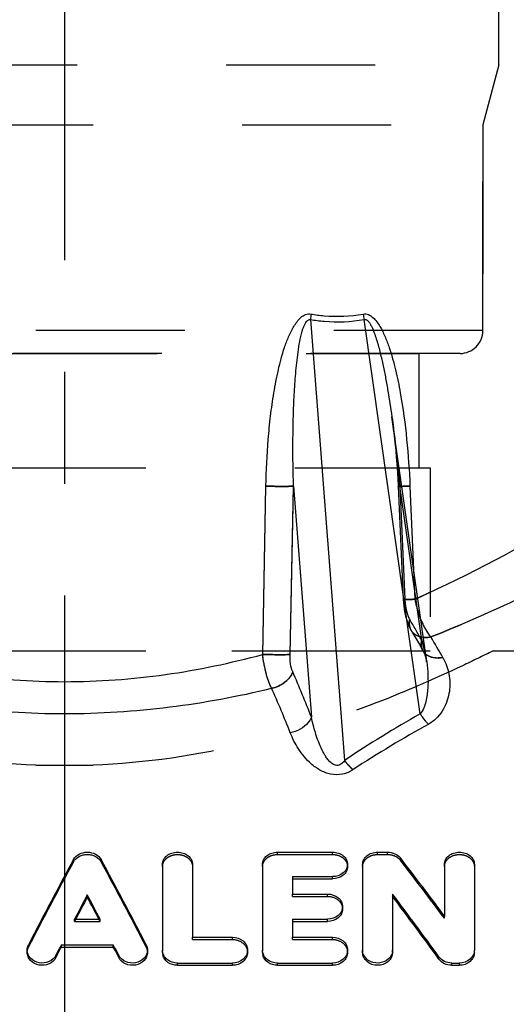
# Model space of a CAD drawing. Header units: millimetres. Extents: x 433 to 567, y 431 to 570.
# Tile 4 of 8: x 498 to 519, y 474 to 517. Entities that reach past the tile are written whole.
import ezdxf

# ---------------------------------------------------------------- set-up
doc = ezdxf.new("R2010")
doc.units = ezdxf.units.MM
doc.header["$LTSCALE"] = 65.185185
doc.linetypes.add('CENTER', pattern=[0.6, 0.375, -0.075, 0.075, -0.075])
doc.linetypes.add('HIDDEN', pattern=[0.2, 0.1, -0.1])
for name, color, linetype in [('ACHSEN_S', 7, 'CONTINUOUS'), ('FLAECHEN', 7, 'CONTINUOUS'), ('KONST.EL_MIT_GEO', 7, 'CONTINUOUS')]:
    doc.layers.add(name, color=color, linetype=linetype)

msp = doc.modelspace()

# ---------------------------------------------------------------- linework, layer by layer
at = {"layer": 'ACHSEN_S', "color": 2, "linetype": 'CENTER'}
msp.add_line((500, 569.889), (500, 430.75), dxfattribs=at)
at = {"layer": 'FLAECHEN', "color": 8, "linetype": 'HIDDEN'}
for p, q in [((519, 523.75), (519, 514.862)), ((481, 514.862), (519, 514.862)), ((519, 514.862), (518.3, 512.25)), ((481.7, 512.25), (518.3, 512.25)), ((518.3, 512.25), (518.3, 503.25)), ((484.5, 502.25), (515.5, 502.25)), ((515.5, 502.25), (515.5, 497.25)), ((484, 497.25), (516, 497.25)), ((516, 497.25), (516, 489.25)), ((484, 489.25), (516, 489.25)), ((518.75, 489.25), (562, 489.25))]:
    msp.add_line(p, q, dxfattribs=at)
at = {"layer": 'KONST.EL_MIT_GEO', "color": 8, "linetype": 'HIDDEN'}
for p, q in [((519, 514.862), (519, 523.75)), ((518.3, 503.25), (518.3, 512.25)), ((518.3, 503.25), (481.7, 503.25)), ((517.3, 502.25), (482.7, 502.25)), ((514.32, 499.483), (514.32, 499.482)), ((514.327, 499.435), (514.385, 498.992)), ((514.378, 499.045), (514.431, 498.589)), ((514.427, 498.63), (514.474, 498.168)), ((514.472, 498.192), (514.513, 497.725)), ((514.512, 497.736), (514.548, 497.26)), ((508.668, 489.092), (508.811, 496.45)), ((509.865, 489.092), (510.015, 496.45)), ((514.593, 496.441), (514.812, 491.494)), ((515.626, 489.709), (514.669, 496.45)), ((514.669, 496.45), (514.888, 491.504)), ((514.669, 496.45), (514.888, 491.504)), ((515.271, 492.787), (515.326, 491.504)), ((515.271, 492.787), (515.326, 491.504)), ((515.163, 490.146), (515.242, 490.013)), ((515.242, 490.013), (515.383, 489.771)), ((515.383, 489.771), (515.524, 489.525)), ((481.25, 489.25), (518.75, 489.25)), ((515.677, 489.256), (515.714, 489.184)), ((515.714, 489.184), (515.749, 489.107)), ((498.75, 484.25), (501.25, 484.25)), ((509.318, 480.345), (509.318, 480.446)), ((511.726, 480.345), (511.726, 480.446)), ((513.696, 480.345), (513.696, 480.446)), ((514.133, 480.345), (514.133, 480.446)), ((500.396, 480.029), (500.396, 480.13)), ((501.598, 480.029), (501.598, 480.13)), ((509.318, 480.345), (511.726, 480.345)), ((513.696, 480.345), (514.133, 480.345)), ((514.69, 480.096), (514.69, 480.197)), ((512.382, 479.815), (512.382, 479.915)), ((509.975, 478.513), (509.975, 478.614)), ((509.975, 478.513), (511.507, 478.513)), ((511.507, 478.513), (511.507, 478.614)), ((512.164, 477.967), (512.164, 478.067)), ((500.438, 477.416), (500.438, 477.516)), ((500.438, 477.416), (501.556, 477.416)), ((501.556, 477.416), (501.556, 477.516)), ((516.617, 477.555), (516.617, 477.655)), ((505.598, 476.628), (505.598, 476.728)), ((505.598, 476.628), (507.348, 476.628)), ((507.348, 476.628), (507.348, 476.728)), ((509.975, 476.628), (509.975, 476.728)), ((509.975, 476.628), (511.726, 476.628)), ((511.726, 476.628), (511.726, 476.728)), ((498.366, 476.066), (498.366, 476.166)), ((498.422, 476.293), (498.422, 476.393)), ((503.572, 476.293), (503.572, 476.393)), ((503.628, 476.066), (503.628, 476.166)), ((504.284, 476.066), (504.284, 476.166)), ((508.005, 476.066), (508.005, 476.166)), ((508.662, 476.066), (508.662, 476.166)), ((512.382, 476.066), (512.382, 476.166)), ((513.039, 476.066), (513.039, 476.166)), ((514.352, 476.066), (514.352, 476.166)), ((517.93, 476.066), (517.93, 476.166))]:
    msp.add_line(p, q, dxfattribs=at)
at = {"layer": 'KONST.EL_MIT_GEO', "color": 7, "linetype": 'Continuous'}
for p, q in [((510.76, 503.732), (512.253, 484.458)), ((515.561, 486.493), (513.113, 503.732)), ((515.842, 488.764), (514.32, 499.483)), ((508.668, 489.092), (508.811, 496.45)), ((509.865, 489.092), (510.015, 496.45)), ((510.015, 496.45), (510.797, 486.348)), ((515.112, 496.45), (515.271, 492.787)), ((509.318, 480.446), (511.726, 480.446)), ((513.696, 480.446), (514.133, 480.446)), ((504.284, 479.915), (504.284, 476.166)), ((505.598, 479.915), (505.598, 476.728)), ((508.662, 479.915), (508.662, 476.166)), ((513.039, 479.915), (513.039, 476.166)), ((516.617, 479.915), (516.617, 477.655)), ((517.93, 479.915), (517.93, 476.166)), ((509.975, 479.38), (511.726, 479.38)), ((509.975, 479.38), (509.975, 478.614)), ((509.975, 479.279), (511.726, 479.279)), ((511.726, 479.279), (511.726, 479.38)), ((500.997, 478.477), (500.997, 478.578)), ((509.975, 478.614), (511.507, 478.614)), ((514.352, 478.612), (514.352, 476.166)), ((500.438, 477.516), (501.556, 477.516)), ((509.975, 477.516), (511.507, 477.516)), ((509.975, 477.516), (509.975, 476.728)), ((509.975, 477.416), (511.507, 477.416)), ((511.507, 477.416), (511.507, 477.516)), ((505.598, 476.728), (507.348, 476.728)), ((509.975, 476.728), (511.726, 476.728)), ((499.86, 476.401), (502.133, 476.401)), ((499.86, 476.301), (499.86, 476.401)), ((499.86, 476.301), (502.133, 476.301)), ((502.133, 476.301), (502.133, 476.401)), ((499.624, 475.839), (499.624, 475.939)), ((502.37, 475.839), (502.37, 475.939)), ((516.38, 475.767), (516.38, 475.867)), ((504.941, 475.6), (507.348, 475.6)), ((504.941, 475.5), (504.941, 475.6)), ((504.941, 475.5), (507.348, 475.5)), ((507.348, 475.5), (507.348, 475.6)), ((509.318, 475.6), (511.726, 475.6)), ((509.318, 475.5), (509.318, 475.6)), ((509.318, 475.5), (511.726, 475.5)), ((511.726, 475.5), (511.726, 475.6)), ((516.937, 475.6), (517.273, 475.6)), ((516.937, 475.5), (516.937, 475.6)), ((516.937, 475.5), (517.273, 475.5)), ((517.273, 475.5), (517.273, 475.6))]:
    msp.add_line(p, q, dxfattribs=at)
at = {"layer": 'KONST.EL_MIT_GEO', "color": 8, "linetype": 'HIDDEN'}
for points in [[(514.547, 497.265), (514.577, 496.775), (514.593, 496.441)], [(514.812, 491.494), (514.821, 491.349), (514.836, 491.202), (514.857, 491.055), (514.883, 490.911), (514.915, 490.77), (514.953, 490.632), (514.998, 490.499), (515.049, 490.37), (515.108, 490.245), (515.164, 490.144)], [(515.524, 489.525), (515.665, 489.277), (515.677, 489.256)], [(515.747, 489.111), (515.778, 489.028), (515.804, 488.947), (515.824, 488.864), (515.84, 488.777)], [(515.776, 489.034), (515.802, 488.954), (515.822, 488.872), (515.838, 488.787), (515.842, 488.764)]]:
    msp.add_lwpolyline(points, dxfattribs=at)
at = {"layer": 'KONST.EL_MIT_GEO', "color": 7, "linetype": 'Continuous'}
for centre, radius, start, end in [((513.531, 503.597), 2.774, 172.2228, 177.218), ((515.39, 504.339), 2.356, 188.9298, 194.9166), ((482.293, 469.389), 39.453, 29.741, 31.248), ((467.221, 469.597), 46.685, 21.0275, 23.6601), ((467.812, 469.159), 45.186, 21.4306, 24.1025), ((540.39, 442.411), 50.593, 119.3901, 123.7892), ((540.461, 441.573), 50.791, 118.8808, 123.2382), ((504.769, 476.166), 0.485, 180.0053, 184.4011), ((509.146, 476.166), 0.485, 180.0053, 184.4011), ((513.524, 476.167), 0.485, 180.0288, 187.937), ((504.775, 476.067), 0.491, 180.0503, 193.0137), ((509.152, 476.067), 0.491, 180.0503, 193.0137)]:
    msp.add_arc(centre, radius, start, end, dxfattribs=at)
at = {"layer": 'KONST.EL_MIT_GEO', "color": 8, "linetype": 'HIDDEN'}
for centre, radius, start, end in [((517.3, 503.25), 1, 270, 360), ((456.188, 491.291), 58.707, 5.82586, 8.02072), ((445.466, 490.127), 69.492, 5.22034, 5.88313), ((517.774, 491.631), 2.889, 182.534, 184.2726), ((492.935, 541.438), 54.725, 294.1527, 294.2904), ((480.29, 469.937), 40.491, 29.2292, 30.7205), ((510.61, 488.085), 5.273, 14.1535, 17.9447), ((510.275, 487.998), 5.619, 12.8769, 14.1773), ((509.99, 487.935), 5.91, 8.0636, 12.8584)]:
    msp.add_arc(centre, radius, start, end, dxfattribs=at)
at = {"layer": 'KONST.EL_MIT_GEO', "color": 7, "linetype": 'Continuous'}
for centre, major_axis, ratio, start_param, end_param in [((498.016, 451.75), (18.92, 47.563), 0.191047, 1.00943, 1.103736), ((503.977, 451.75), (-18.92, 47.563), 0.191047, -1.103736, -1.00943), ((518.122, 451.75), (-27.616, 47.247), 0.237358, -1.134537, -1.069674), ((499.451, 451.75), (18.92, 47.563), 0.191047, 1.04933, 1.075998), ((499.451, 451.75), (18.84, 47.363), 0.191047, 1.049019, 1.073292), ((502.543, 451.75), (-18.92, 47.563), 0.191047, -1.075998, -1.04933), ((502.543, 451.75), (-18.84, 47.363), 0.191047, -1.073292, -1.049019), ((516.573, 451.75), (-27.616, 47.247), 0.237358, -1.178582, -1.110475), ((516.573, 451.75), (-27.5, 47.049), 0.237358, -1.178555, -1.11016), ((499.451, 451.75), (18.92, 47.563), 0.191047, 1.103544, 1.114825), ((499.451, 451.75), (18.84, 47.363), 0.191047, 1.103462, 1.11479), ((502.543, 451.75), (-18.92, 47.563), 0.191047, -1.114825, -1.103544), ((502.543, 451.75), (-18.84, 47.363), 0.191047, -1.11479, -1.103462)]:
    msp.add_ellipse(centre, major_axis=major_axis, ratio=ratio, start_param=start_param, end_param=end_param, dxfattribs=at)
at = {"layer": 'KONST.EL_MIT_GEO', "color": 8, "linetype": 'HIDDEN'}
for centre, major_axis, ratio, start_param, end_param in [((498.016, 451.75), (18.84, 47.363), 0.191047, 1.00895, 1.103655), ((503.977, 451.75), (-18.84, 47.363), 0.191047, -1.103655, -1.00895), ((518.122, 451.75), (-27.5, 47.049), 0.237358, -1.134324, -1.069187), ((499.451, 451.75), (18.84, 47.363), 0.191047, 7.356477, 7.358985), ((502.543, 451.75), (-18.84, 47.363), 0.191047, -1.075799, -1.073292)]:
    msp.add_ellipse(centre, major_axis=major_axis, ratio=ratio, start_param=start_param, end_param=end_param, dxfattribs=at)
at = {"layer": 'KONST.EL_MIT_GEO', "color": 7, "linetype": 'Continuous'}
for points, knots in [([(508.811, 496.45), (508.824, 497.132), (508.873, 498.156), (509.007, 499.514), (509.148, 500.526), (509.341, 501.528), (509.559, 502.35), (509.795, 502.984), (509.979, 503.363), (510.165, 503.642), (510.331, 503.826), (510.536, 503.965), (510.704, 503.986), (510.782, 503.973)], [0, 0, 0, 0, 0.25216, 0.378144, 0.504009, 0.629683, 0.754993, 0.817409, 0.879455, 0.910247, 0.940723, 0.970647, 1, 1, 1, 1]), ([(510.015, 496.45), (509.998, 497.077), (509.986, 498.018), (510.002, 499.271), (510.034, 500.209), (510.089, 501.145), (510.161, 501.921), (510.248, 502.538), (510.317, 502.916), (510.396, 503.222), (510.474, 503.475), (510.628, 503.771), (510.76, 503.732)], [0, 0, 0, 0, 0.252909, 0.379212, 0.505379, 0.631362, 0.757058, 0.819733, 0.882193, 0.913289, 0.94421, 1, 1, 1, 1]), ([(510.76, 503.732), (510.957, 503.699), (511.738, 503.6), (512.535, 503.632), (513.113, 503.732)], [0, 0, 0, 0, 0.253881, 1, 1, 1, 1]), ([(510.782, 503.973), (510.973, 503.94), (511.729, 503.841), (512.503, 503.873), (513.063, 503.973)], [0, 0, 0, 0, 0.253927, 1, 1, 1, 1]), ([(513.063, 503.973), (513.138, 503.987), (513.303, 503.964), (513.502, 503.825), (513.665, 503.641), (513.848, 503.362), (514.031, 502.983), (514.209, 502.508), (514.358, 502.021), (514.528, 501.362), (514.765, 500.191), (514.987, 498.496), (515.082, 497.133), (515.112, 496.45)], [0, 0, 0, 0, 0.028467, 0.057892, 0.088135, 0.118825, 0.18085, 0.243353, 0.306098, 0.368986, 0.494991, 0.747408, 1, 1, 1, 1]), ([(513.113, 503.732), (513.134, 503.739), (513.181, 503.739), (513.261, 503.692), (513.336, 503.601), (513.408, 503.48), (513.489, 503.309), (513.574, 503.088), (513.691, 502.728), (513.813, 502.27), (513.938, 501.716), (514.049, 501.16), (514.181, 500.416), (514.267, 499.857), (514.32, 499.483)], [0, 0, 0, 0, 0.01423, 0.029134, 0.059914, 0.091172, 0.122544, 0.185357, 0.248184, 0.37375, 0.499202, 0.624544, 0.749786, 1, 1, 1, 1]), ([(515.446, 491.558), (517.751, 492.598), (521.779, 494.756), (525.614, 497.222), (527.293, 498.363)], [0, 0, 0, 0, 0.554721, 1, 1, 1, 1]), ([(510.015, 496.45), (509.949, 496.445), (509.785, 496.439), (509.384, 496.436), (509.048, 496.442), (508.811, 496.45)], [0, 0, 0, 0, 0.164589, 0.408519, 1, 1, 1, 1]), ([(514.752, 496.439), (514.776, 496.44), (514.896, 496.443), (515.016, 496.447), (515.112, 496.45)], [0, 0, 0, 0, 0.20425, 1, 1, 1, 1]), ([(516.023, 489.855), (518.511, 490.848), (522.888, 492.936), (527.081, 495.355), (528.923, 496.48)], [0, 0, 0, 0, 0.553847, 1, 1, 1, 1]), ([(515.575, 490.637), (515.606, 490.559), (515.727, 490.284), (515.881, 490.02), (516.023, 489.855)], [0, 0, 0, 0, 0.276532, 1, 1, 1, 1]), ([(515.689, 489.836), (515.716, 489.833), (515.828, 489.826), (515.94, 489.837), (516.023, 489.855)], [0, 0, 0, 0, 0.242483, 1, 1, 1, 1]), ([(491.332, 489.092), (492.729, 488.714), (495.598, 488.112), (500, 487.793), (504.402, 488.112), (507.271, 488.714), (508.668, 489.092)], [0, 0, 0, 0, 0.247559, 0.5, 0.752441, 1, 1, 1, 1]), ([(509.058, 487.612), (508.952, 487.82), (508.789, 488.31), (508.699, 488.815), (508.668, 489.092)], [0, 0, 0, 0, 0.456711, 1, 1, 1, 1]), ([(509.865, 489.092), (509.703, 489.078), (509.303, 489.079), (508.904, 489.084), (508.668, 489.092)], [0, 0, 0, 0, 0.408142, 1, 1, 1, 1]), ([(509.982, 488.332), (509.935, 488.439), (509.876, 488.694), (509.862, 488.951), (509.865, 489.092)], [0, 0, 0, 0, 0.455135, 1, 1, 1, 1]), ([(515.791, 489.113), (515.883, 489.03), (516.139, 488.917), (516.411, 488.931), (516.549, 488.961)], [0, 0, 0, 0, 0.466035, 1, 1, 1, 1]), ([(515.842, 488.763), (515.869, 488.573), (515.905, 488.189), (515.901, 487.609), (515.837, 487.124), (515.722, 486.748), (515.626, 486.569), (515.561, 486.493)], [0, 0, 0, 0, 0.247034, 0.494917, 0.744501, 0.870875, 1, 1, 1, 1]), ([(516.549, 488.961), (516.677, 488.738), (516.857, 488.248), (516.872, 487.593), (516.755, 487.079), (516.587, 486.692), (516.322, 486.324), (516.073, 486.126), (515.929, 486.046)], [0, 0, 0, 0, 0.234711, 0.467559, 0.588329, 0.714648, 0.849991, 1, 1, 1, 1]), ([(509.982, 488.332), (509.919, 488.151), (509.648, 487.82), (509.266, 487.651), (509.058, 487.612)], [0, 0, 0, 0, 0.475587, 1, 1, 1, 1]), ([(490.942, 487.612), (492.41, 487.259), (495.413, 486.701), (500, 486.408), (504.587, 486.701), (507.59, 487.259), (509.058, 487.612)], [0, 0, 0, 0, 0.247811, 0.5, 0.752189, 1, 1, 1, 1]), ([(515.561, 486.493), (515.588, 486.449), (515.693, 486.287), (515.821, 486.138), (515.929, 486.046)], [0, 0, 0, 0, 0.265381, 1, 1, 1, 1]), ([(510.797, 486.348), (510.765, 486.266), (510.558, 485.927), (510.171, 485.725), (509.874, 485.669)], [0, 0, 0, 0, 0.22626, 1, 1, 1, 1]), ([(512.253, 484.458), (512.219, 484.408), (512.139, 484.309), (511.957, 484.214), (511.755, 484.268), (511.607, 484.392), (511.486, 484.536), (511.353, 484.739), (511.217, 485.007), (511.083, 485.337), (510.97, 485.671), (510.875, 486.008), (510.822, 486.235), (510.797, 486.348)], [0, 0, 0, 0, 0.063525, 0.130184, 0.198494, 0.264488, 0.328549, 0.39153, 0.515588, 0.638126, 0.75959, 0.88018, 1, 1, 1, 1]), ([(512.621, 484.054), (512.483, 483.963), (512.163, 483.821), (511.639, 483.824), (511.169, 484.015), (510.676, 484.377), (510.222, 484.929), (509.971, 485.423), (509.874, 485.669)], [0, 0, 0, 0, 0.136364, 0.280767, 0.418757, 0.546757, 0.781919, 1, 1, 1, 1]), ([(512.253, 484.458), (512.28, 484.419), (512.389, 484.272), (512.516, 484.138), (512.621, 484.054)], [0, 0, 0, 0, 0.26176, 1, 1, 1, 1]), ([(500.396, 480.13), (500.504, 480.328), (500.997, 480.563), (501.49, 480.328), (501.598, 480.13)], [0, 0, 0, 0, 0.5, 1, 1, 1, 1]), ([(504.284, 479.915), (504.284, 479.985), (504.321, 480.131), (504.472, 480.306), (504.689, 480.42), (504.941, 480.459), (505.193, 480.42), (505.41, 480.306), (505.561, 480.131), (505.598, 479.985), (505.598, 479.915)], [0, 0, 0, 0, 0.11252, 0.232462, 0.362717, 0.5, 0.637284, 0.767539, 0.88748, 1, 1, 1, 1]), ([(508.662, 479.915), (508.662, 479.985), (508.699, 480.131), (508.849, 480.306), (509.066, 480.42), (509.233, 480.446), (509.318, 480.446)], [0, 0, 0, 0, 0.225019, 0.464928, 0.725437, 1, 1, 1, 1]), ([(511.726, 480.446), (511.811, 480.446), (511.978, 480.42), (512.195, 480.306), (512.345, 480.131), (512.382, 479.985), (512.382, 479.915)], [0, 0, 0, 0, 0.274598, 0.535082, 0.774988, 1, 1, 1, 1]), ([(513.039, 479.915), (513.039, 479.985), (513.076, 480.131), (513.227, 480.306), (513.444, 480.42), (513.611, 480.446), (513.696, 480.446)], [0, 0, 0, 0, 0.225019, 0.464928, 0.725437, 1, 1, 1, 1]), ([(514.133, 480.446), (514.242, 480.446), (514.453, 480.405), (514.629, 480.276), (514.69, 480.197)], [0, 0, 0, 0, 0.520476, 1, 1, 1, 1]), ([(516.617, 479.915), (516.617, 479.985), (516.653, 480.131), (516.804, 480.306), (517.021, 480.42), (517.273, 480.459), (517.525, 480.42), (517.742, 480.306), (517.893, 480.131), (517.93, 479.985), (517.93, 479.915)], [0, 0, 0, 0, 0.11252, 0.232462, 0.362717, 0.5, 0.637284, 0.767539, 0.88748, 1, 1, 1, 1]), ([(512.382, 479.915), (512.382, 479.845), (512.345, 479.699), (512.141, 479.457), (511.889, 479.38), (511.726, 479.38)], [0, 0, 0, 0, 0.226754, 0.469264, 1, 1, 1, 1]), ([(512.382, 479.815), (512.382, 479.745), (512.345, 479.598), (512.141, 479.357), (511.889, 479.279), (511.726, 479.279)], [0, 0, 0, 0, 0.226714, 0.469211, 1, 1, 1, 1]), ([(511.507, 478.614), (511.671, 478.614), (511.924, 478.534), (512.127, 478.289), (512.164, 478.139), (512.164, 478.067)], [0, 0, 0, 0, 0.526108, 0.769386, 1, 1, 1, 1]), ([(512.164, 478.067), (512.164, 477.995), (512.127, 477.845), (511.924, 477.598), (511.671, 477.516), (511.507, 477.516)], [0, 0, 0, 0, 0.230641, 0.474637, 1, 1, 1, 1]), ([(512.164, 477.967), (512.164, 477.895), (512.127, 477.745), (511.924, 477.498), (511.671, 477.416), (511.507, 477.416)], [0, 0, 0, 0, 0.23062, 0.47461, 1, 1, 1, 1]), ([(507.348, 476.728), (507.513, 476.728), (507.767, 476.645), (507.969, 476.393), (508.005, 476.24), (508.005, 476.166)], [0, 0, 0, 0, 0.521161, 0.765841, 1, 1, 1, 1]), ([(511.726, 476.728), (511.89, 476.728), (512.145, 476.645), (512.346, 476.393), (512.382, 476.24), (512.382, 476.166)], [0, 0, 0, 0, 0.521161, 0.765841, 1, 1, 1, 1]), ([(499.624, 475.939), (499.562, 475.818), (499.329, 475.616), (498.886, 475.569), (498.546, 475.739), (498.393, 475.97), (498.366, 476.103), (498.366, 476.167)], [0, 0, 0, 0, 0.245653, 0.509142, 0.763986, 0.884188, 1, 1, 1, 1]), ([(503.628, 476.167), (503.628, 476.103), (503.601, 475.97), (503.448, 475.739), (503.108, 475.569), (502.665, 475.616), (502.432, 475.818), (502.37, 475.939)], [0, 0, 0, 0, 0.115813, 0.236014, 0.490858, 0.754347, 1, 1, 1, 1]), ([(504.941, 475.6), (504.783, 475.6), (504.538, 475.678), (504.336, 475.914), (504.291, 476.058), (504.286, 476.129)], [0, 0, 0, 0, 0.519886, 0.765682, 1, 1, 1, 1]), ([(508.005, 476.166), (508.005, 476.092), (507.968, 475.939), (507.768, 475.685), (507.513, 475.6), (507.348, 475.6)], [0, 0, 0, 0, 0.234178, 0.479517, 1, 1, 1, 1]), ([(509.318, 475.6), (509.16, 475.6), (508.916, 475.678), (508.713, 475.914), (508.669, 476.058), (508.663, 476.129)], [0, 0, 0, 0, 0.519886, 0.765682, 1, 1, 1, 1]), ([(512.382, 476.166), (512.382, 476.092), (512.346, 475.939), (512.145, 475.685), (511.89, 475.6), (511.726, 475.6)], [0, 0, 0, 0, 0.234178, 0.479517, 1, 1, 1, 1]), ([(514.352, 476.166), (514.352, 476.095), (514.319, 475.948), (514.131, 475.7), (513.735, 475.547), (513.326, 475.66), (513.108, 475.885), (513.054, 476.028), (513.044, 476.1)], [0, 0, 0, 0, 0.116586, 0.238381, 0.496881, 0.758139, 0.882085, 1, 1, 1, 1]), ([(517.93, 476.166), (517.93, 476.092), (517.893, 475.939), (517.693, 475.685), (517.438, 475.6), (517.273, 475.6)], [0, 0, 0, 0, 0.234178, 0.479517, 1, 1, 1, 1]), ([(499.624, 475.839), (499.562, 475.718), (499.329, 475.516), (498.886, 475.469), (498.546, 475.639), (498.393, 475.87), (498.366, 476.003), (498.366, 476.067)], [0, 0, 0, 0, 0.245653, 0.509144, 0.76399, 0.88419, 1, 1, 1, 1]), ([(503.628, 476.067), (503.628, 476.003), (503.601, 475.87), (503.448, 475.639), (503.108, 475.469), (502.665, 475.516), (502.432, 475.718), (502.37, 475.839)], [0, 0, 0, 0, 0.11581, 0.236011, 0.490857, 0.754347, 1, 1, 1, 1]), ([(504.941, 475.5), (504.796, 475.5), (504.508, 475.58), (504.327, 475.827), (504.297, 475.956)], [0, 0, 0, 0, 0.522478, 1, 1, 1, 1]), ([(508.005, 476.066), (508.005, 475.992), (507.968, 475.839), (507.768, 475.585), (507.513, 475.5), (507.348, 475.5)], [0, 0, 0, 0, 0.234174, 0.479512, 1, 1, 1, 1]), ([(509.318, 475.5), (509.173, 475.5), (508.886, 475.58), (508.704, 475.827), (508.674, 475.956)], [0, 0, 0, 0, 0.522478, 1, 1, 1, 1]), ([(512.382, 476.066), (512.382, 475.992), (512.346, 475.839), (512.145, 475.585), (511.89, 475.5), (511.726, 475.5)], [0, 0, 0, 0, 0.234174, 0.479512, 1, 1, 1, 1]), ([(514.352, 476.066), (514.352, 475.992), (514.316, 475.839), (514.114, 475.585), (513.696, 475.442), (513.277, 475.585), (513.076, 475.839), (513.039, 475.992), (513.039, 476.066)], [0, 0, 0, 0, 0.117099, 0.239757, 0.5, 0.760243, 0.882901, 1, 1, 1, 1]), ([(516.937, 475.6), (516.828, 475.6), (516.614, 475.646), (516.441, 475.784), (516.38, 475.867)], [0, 0, 0, 0, 0.514019, 1, 1, 1, 1]), ([(516.937, 475.5), (516.828, 475.5), (516.614, 475.546), (516.441, 475.684), (516.38, 475.767)], [0, 0, 0, 0, 0.51402, 1, 1, 1, 1]), ([(517.93, 476.066), (517.93, 475.992), (517.893, 475.839), (517.693, 475.585), (517.438, 475.5), (517.273, 475.5)], [0, 0, 0, 0, 0.234174, 0.479512, 1, 1, 1, 1])]:
    msp.add_open_spline(points, degree=3, knots=knots, dxfattribs=at)
at = {"layer": 'KONST.EL_MIT_GEO', "color": 8, "linetype": 'HIDDEN'}
for points in [[(514.32, 499.483), (514.463, 498.475), (514.576, 497.463), (514.669, 496.45)], [(515.626, 489.709), (515.726, 489.402), (515.796, 489.084), (515.842, 488.764)], [(515.677, 489.256), (515.707, 489.202), (515.746, 489.154), (515.791, 489.113)], [(498.366, 476.067), (498.366, 476.145), (498.386, 476.224), (498.422, 476.293)], [(503.572, 476.293), (503.608, 476.224), (503.628, 476.145), (503.628, 476.067)]]:
    msp.add_open_spline(points, degree=3, dxfattribs=at)
for points, knots in [([(527.293, 498.363), (525.599, 497.212), (521.726, 494.723), (517.656, 492.548), (515.326, 491.504)], [0, 0, 0, 0, 0.44509, 1, 1, 1, 1]), ([(508.811, 496.45), (509.048, 496.442), (509.384, 496.436), (509.785, 496.439), (509.949, 496.445), (510.015, 496.45)], [0, 0, 0, 0, 0.591481, 0.835411, 1, 1, 1, 1]), ([(515.112, 496.45), (515.04, 496.447), (514.939, 496.444), (514.813, 496.441), (514.737, 496.439), (514.679, 496.439), (514.632, 496.436), (514.612, 496.441), (514.593, 496.438), (514.593, 496.441)], [0, 0, 0, 0, 0.412831, 0.585319, 0.730739, 0.846608, 0.930988, 0.982364, 1, 1, 1, 1]), ([(514.593, 496.441), (514.593, 496.442), (514.603, 496.442), (514.614, 496.445), (514.64, 496.447), (514.658, 496.449), (514.669, 496.45)], [0, 0, 0, 0, 0.066091, 0.256105, 0.568618, 1, 1, 1, 1]), ([(514.593, 496.441), (514.593, 496.437), (514.614, 496.441), (514.637, 496.436), (514.691, 496.439), (514.729, 496.439), (514.752, 496.439)], [0, 0, 0, 0, 0.065527, 0.256791, 0.570345, 1, 1, 1, 1]), ([(528.923, 496.48), (527.081, 495.355), (522.888, 492.936), (518.511, 490.848), (516.023, 489.855)], [0, 0, 0, 0, 0.446154, 1, 1, 1, 1]), ([(514.888, 491.504), (514.877, 491.503), (514.858, 491.501), (514.833, 491.499), (514.822, 491.496), (514.812, 491.496), (514.812, 491.494)], [0, 0, 0, 0, 0.431145, 0.743584, 0.933685, 1, 1, 1, 1]), ([(515.326, 491.504), (515.256, 491.501), (515.155, 491.498), (515.03, 491.494), (514.955, 491.492), (514.897, 491.492), (514.85, 491.49), (514.83, 491.495), (514.812, 491.491), (514.812, 491.494)], [0, 0, 0, 0, 0.413077, 0.585568, 0.730948, 0.846757, 0.931072, 0.982397, 1, 1, 1, 1]), ([(514.812, 491.494), (514.812, 491.496), (514.822, 491.496), (514.833, 491.499), (514.858, 491.501), (514.877, 491.503), (514.888, 491.504)], [0, 0, 0, 0, 0.066323, 0.256427, 0.568863, 1, 1, 1, 1]), ([(514.812, 491.494), (514.812, 491.491), (514.83, 491.495), (514.85, 491.49), (514.897, 491.492), (514.955, 491.492), (515.03, 491.494), (515.155, 491.498), (515.256, 491.501), (515.326, 491.504)], [0, 0, 0, 0, 0.017605, 0.068932, 0.153248, 0.269057, 0.414436, 0.586926, 1, 1, 1, 1]), ([(514.888, 491.504), (514.895, 491.336), (514.934, 491.034), (515.03, 490.74), (515.099, 490.622)], [0, 0, 0, 0, 0.550784, 1, 1, 1, 1]), ([(514.893, 491.416), (514.904, 491.265), (514.945, 490.993), (515.036, 490.728), (515.099, 490.622)], [0, 0, 0, 0, 0.550665, 1, 1, 1, 1]), ([(515.326, 491.504), (515.386, 491.183), (515.555, 490.603), (515.844, 490.063), (516.023, 489.855)], [0, 0, 0, 0, 0.543193, 1, 1, 1, 1]), ([(515.326, 491.504), (515.34, 491.428), (515.403, 491.134), (515.492, 490.845), (515.575, 490.637)], [0, 0, 0, 0, 0.253955, 1, 1, 1, 1]), ([(515.099, 490.622), (515.081, 490.54), (515.069, 490.374), (515.123, 490.214), (515.163, 490.146)], [0, 0, 0, 0, 0.515528, 1, 1, 1, 1]), ([(515.163, 490.146), (515.123, 490.214), (515.069, 490.374), (515.081, 490.54), (515.099, 490.622)], [0, 0, 0, 0, 0.484472, 1, 1, 1, 1]), ([(516.023, 489.855), (515.856, 489.82), (515.593, 489.82), (515.304, 489.968), (515.201, 490.082), (515.164, 490.144)], [0, 0, 0, 0, 0.533463, 0.773018, 1, 1, 1, 1]), ([(515.626, 489.709), (515.607, 489.632), (515.593, 489.474), (515.64, 489.321), (515.677, 489.256)], [0, 0, 0, 0, 0.516094, 1, 1, 1, 1]), ([(515.677, 489.256), (515.64, 489.321), (515.593, 489.474), (515.607, 489.632), (515.626, 489.709)], [0, 0, 0, 0, 0.483905, 1, 1, 1, 1]), ([(498.75, 484.25), (496.452, 484.338), (492.21, 484.964), (486.86, 486.697), (483.364, 488.215), (481.696, 489.027), (481.25, 489.25)], [0, 0, 0, 0, 0.376552, 0.696284, 0.918441, 1, 1, 1, 1]), ([(518.75, 489.25), (518.304, 489.027), (516.636, 488.215), (513.14, 486.697), (507.79, 484.964), (503.548, 484.338), (501.25, 484.25)], [0, 0, 0, 0, 0.081559, 0.303716, 0.623447, 1, 1, 1, 1]), ([(509.058, 487.612), (508.952, 487.82), (508.789, 488.31), (508.699, 488.815), (508.668, 489.092)], [0, 0, 0, 0, 0.456715, 1, 1, 1, 1]), ([(508.668, 489.092), (508.904, 489.084), (509.303, 489.079), (509.703, 489.078), (509.865, 489.092)], [0, 0, 0, 0, 0.591859, 1, 1, 1, 1]), ([(516.549, 488.961), (516.378, 488.924), (516.109, 488.923), (515.814, 489.075), (515.712, 489.192), (515.677, 489.256)], [0, 0, 0, 0, 0.537377, 0.775804, 1, 1, 1, 1]), ([(509.058, 487.612), (509.266, 487.651), (509.648, 487.82), (509.919, 488.151), (509.982, 488.332)], [0, 0, 0, 0, 0.524413, 1, 1, 1, 1]), ([(512.621, 484.054), (512.588, 484.081), (512.45, 484.201), (512.332, 484.343), (512.253, 484.458)], [0, 0, 0, 0, 0.234901, 1, 1, 1, 1]), ([(500.396, 480.029), (500.504, 480.228), (500.997, 480.463), (501.49, 480.228), (501.598, 480.029)], [0, 0, 0, 0, 0.5, 1, 1, 1, 1]), ([(504.284, 479.815), (504.284, 479.884), (504.321, 480.03), (504.472, 480.206), (504.689, 480.319), (504.941, 480.359), (505.193, 480.319), (505.41, 480.206), (505.561, 480.03), (505.598, 479.884), (505.598, 479.815)], [0, 0, 0, 0, 0.112501, 0.232434, 0.362697, 0.5, 0.637303, 0.767566, 0.8875, 1, 1, 1, 1]), ([(508.662, 479.815), (508.662, 479.884), (508.699, 480.03), (508.849, 480.206), (509.066, 480.319), (509.233, 480.345), (509.318, 480.345)], [0, 0, 0, 0, 0.22498, 0.464872, 0.725398, 1, 1, 1, 1]), ([(511.726, 480.345), (511.811, 480.345), (511.978, 480.319), (512.195, 480.206), (512.345, 480.03), (512.382, 479.884), (512.382, 479.815)], [0, 0, 0, 0, 0.274638, 0.535137, 0.775027, 1, 1, 1, 1]), ([(513.039, 479.815), (513.039, 479.884), (513.076, 480.03), (513.227, 480.206), (513.444, 480.319), (513.611, 480.345), (513.696, 480.345)], [0, 0, 0, 0, 0.22498, 0.464872, 0.725398, 1, 1, 1, 1]), ([(514.133, 480.345), (514.242, 480.345), (514.453, 480.304), (514.629, 480.175), (514.69, 480.096)], [0, 0, 0, 0, 0.520507, 1, 1, 1, 1]), ([(516.617, 479.815), (516.617, 479.884), (516.653, 480.03), (516.804, 480.206), (517.021, 480.319), (517.273, 480.359), (517.525, 480.319), (517.742, 480.206), (517.893, 480.03), (517.93, 479.884), (517.93, 479.815)], [0, 0, 0, 0, 0.112501, 0.232434, 0.362697, 0.5, 0.637303, 0.767566, 0.8875, 1, 1, 1, 1]), ([(511.507, 478.513), (511.671, 478.513), (511.924, 478.434), (512.127, 478.188), (512.164, 478.039), (512.164, 477.967)], [0, 0, 0, 0, 0.526138, 0.769406, 1, 1, 1, 1]), ([(507.348, 476.628), (507.513, 476.628), (507.767, 476.545), (507.969, 476.293), (508.005, 476.14), (508.005, 476.066)], [0, 0, 0, 0, 0.521169, 0.765845, 1, 1, 1, 1]), ([(511.726, 476.628), (511.89, 476.628), (512.145, 476.545), (512.346, 476.293), (512.382, 476.14), (512.382, 476.066)], [0, 0, 0, 0, 0.521169, 0.765845, 1, 1, 1, 1])]:
    msp.add_open_spline(points, degree=3, knots=knots, dxfattribs=at)
at = {"layer": 'KONST.EL_MIT_GEO', "color": 7, "linetype": 'Continuous'}
for points in [[(498.366, 476.167), (498.366, 476.245), (498.386, 476.324), (498.422, 476.393)], [(503.572, 476.393), (503.608, 476.324), (503.628, 476.245), (503.628, 476.167)]]:
    msp.add_open_spline(points, degree=3, dxfattribs=at)

doc.saveas('drawing.dxf')
